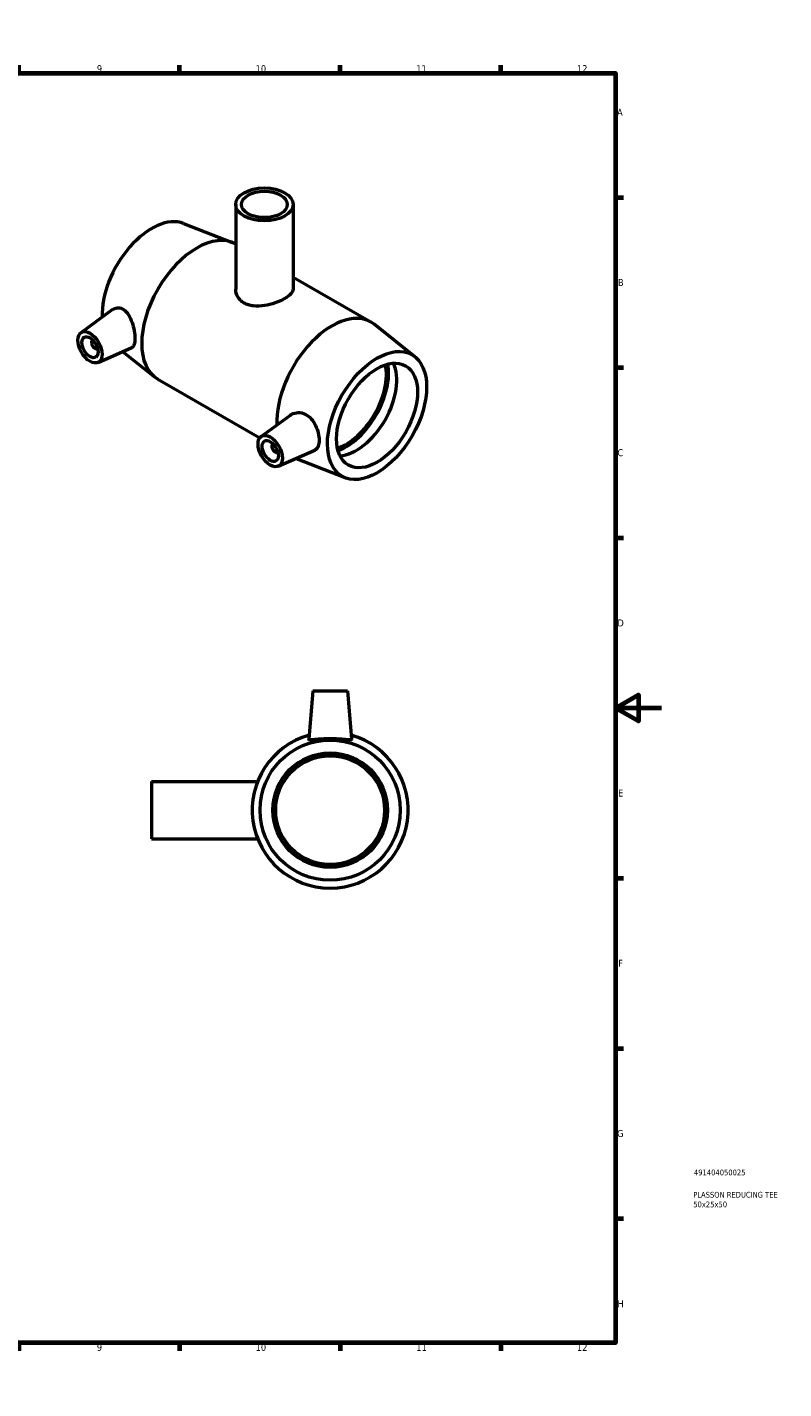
# Model space of a CAD drawing. Header units: millimetres. Extents: x 0 to 894, y -21 to 748.
# Tile 3 of 3: x 564 to 894, y 0 to 594. Entities that reach past the tile are written whole.
import ezdxf

# ---------------------------------------------------------------- set-up
doc = ezdxf.new("R2010")
doc.units = ezdxf.units.MM
for name, color, linetype, lineweight in [('Border (ANSI)', 7, 'Continuous', 70), ('Title (ISO)', 7, 'Continuous', 50), ('Visible (ANSI)', 7, 'Continuous', 50)]:
    doc.layers.add(name, color=color, linetype=linetype, lineweight=lineweight)
doc.styles.add('Note Text (ANSI)', font='tahoma.ttf')
doc.styles.add('Note Text (ISO)', font='tahoma.ttf')

# ---------------------------------------------------------------- blocks, each defined once
blk = doc.blocks.new('Borders Default Border')
at = {"layer": 'Border (ANSI)'}
for p, q in [((70.08, 574), (70.08, 577.45)), ((140.17, 574), (140.17, 577.45)), ((210.25, 574), (210.25, 577.45)), ((280.33, 574), (280.33, 577.45)), ((350.42, 574), (350.42, 577.45)), ((490.58, 574), (490.58, 577.45)), ((560.67, 574), (560.67, 577.45)), ((630.75, 574), (630.75, 577.45)), ((700.83, 574), (700.83, 577.45)), ((770.92, 574), (770.92, 577.45)), ((20, 519.75), (16.55, 519.75)), ((821, 519.75), (824.45, 519.75)), ((20, 445.5), (16.55, 445.5)), ((821, 445.5), (824.45, 445.5)), ((20, 371.25), (16.55, 371.25)), ((821, 371.25), (824.45, 371.25)), ((20, 222.75), (16.55, 222.75)), ((821, 222.75), (824.45, 222.75)), ((20, 148.5), (16.55, 148.5)), ((821, 148.5), (824.45, 148.5)), ((20, 74.25), (16.55, 74.25)), ((821, 74.25), (824.45, 74.25)), ((70.08, 20), (70.08, 16.55)), ((140.17, 20), (140.17, 16.55)), ((210.25, 20), (210.25, 16.55)), ((280.33, 20), (280.33, 16.55)), ((350.42, 20), (350.42, 16.55)), ((490.58, 20), (490.58, 16.55)), ((560.67, 20), (560.67, 16.55)), ((630.75, 20), (630.75, 16.55)), ((700.83, 20), (700.83, 16.55)), ((770.92, 20), (770.92, 16.55))]:
    blk.add_line(p, q, dxfattribs=at)
at = {"layer": 'Border (ANSI)', "flags": 128}
for points in [[(420.5, 594), (420.5, 574), (414.73, 584), (426.27, 584), (420.5, 574)], [(20, 20), (20, 574), (821, 574), (821, 20), (20, 20)], [(0, 297), (20, 297), (10, 302.77), (10, 291.23), (20, 297)], [(841, 297), (821, 297), (831, 302.77), (831, 291.23), (821, 297)], [(420.5, 0), (420.5, 20), (414.73, 10), (426.27, 10), (420.5, 20)]]:
    blk.add_lwpolyline(points, dxfattribs=at)
at = {"layer": 'Border (ANSI)', "color": 230, "true_color": 0xff0080, "attachment_point": 7, "style": 'Note Text (ANSI)'}
for s, insert, char_height in [('1', (34.35, 574.4), 3.05), ('2', (104.2, 574.4), 3.05), ('3', (174.26, 574.34), 3.05), ('4', (244.23, 574.4), 3.05), ('5', (314.48, 574.34), 3.05), ('6', (384.49, 574.34), 3.05), ('7', (454.6, 574.4), 3.05), ('8', (524.63, 574.33), 3.05), ('9', (594.7, 574.34), 3.05), ('10', (663.96, 574.34), 3.048), ('11', (734.04, 574.4), 3.048), ('12', (804.13, 574.4), 3.048), ('A', (16.78, 555.35), 3.05), ('A', (821.63, 555.35), 3.05), ('B', (17.15, 481.1), 3.05), ('B', (821.99, 481.1), 3.05), ('C', (16.95, 406.8), 3.05), ('C', (821.8, 406.8), 3.05), ('D', (16.96, 332.6), 3.05), ('D', (821.81, 332.6), 3.05), ('E', (17.21, 258.35), 3.05), ('E', (822.05, 258.35), 3.05), ('F', (17.29, 184.1), 3.05), ('F', (822.14, 184.1), 3.05), ('G', (16.81, 109.79), 3.05), ('G', (821.66, 109.79), 3.05), ('H', (16.97, 35.6), 3.05), ('H', (821.81, 35.6), 3.05), ('1', (34.35, 16.55), 3.05), ('2', (104.2, 16.55), 3.05), ('3', (174.26, 16.49), 3.05), ('4', (244.23, 16.55), 3.05), ('5', (314.48, 16.49), 3.05), ('6', (384.49, 16.49), 3.05), ('7', (454.6, 16.55), 3.05), ('8', (524.63, 16.48), 3.05), ('9', (594.7, 16.49), 3.05), ('10', (663.96, 16.49), 3.048), ('11', (734.04, 16.55), 3.048), ('12', (804.13, 16.55), 3.048)]:
    blk.add_mtext(s, dxfattribs=dict(at, insert=insert, char_height=char_height))
blk = doc.blocks.new('Title Blocks ISO')
at = {"layer": 'Title (ISO)', "color": 232, "true_color": 0xca0064, "style": 'Note Text (ISO)'}
for tag, p in [('PART_NUMBER_001', (34.16, 73.13)), ('DESCRIPTION_001', (33.84, 63.4)), ('DESCRIPTION_002', (33.88, 59.18))]:
    blk.add_attdef(tag, p, '', height=2.5, dxfattribs=at)

msp = doc.modelspace()

# ---------------------------------------------------------------- linework, layer by layer
at = {"layer": 'Visible (ANSI)'}
for p, q in [((655.278, 516.69), (655.278, 479.762)), ((680.278, 516.69), (680.278, 479.762)), ((632.519, 508.404), (653.719, 500.104)), ((655.259, 499.365), (655.278, 499.354)), ((680.278, 484.957), (714.232, 465.405)), ((587.725, 460.74), (601.717, 470.931)), ((733.463, 450.274), (715.644, 464.444)), ((592.817, 457.342), (592.991, 457.442)), ((594.813, 453.875), (594.987, 453.976)), ((595.196, 447.766), (609.923, 454.262)), ((605.943, 452.507), (619.913, 441.398)), ((621.325, 440.437), (665.755, 414.851)), ((666.355, 415.459), (679.191, 424.809)), ((671.621, 412.162), (671.447, 412.061)), ((673.617, 408.696), (673.443, 408.595)), ((673.826, 402.486), (689.72, 409.497)), ((703.037, 397.438), (681.837, 405.738)), ((688.964, 304.427), (687.119, 283.346)), ((688.964, 304.427), (703.964, 304.427)), ((703.964, 304.427), (705.808, 283.346)), ((618.464, 264.927), (618.464, 239.927)), ((618.464, 264.927), (664.845, 264.927)), ((618.464, 239.927), (664.845, 239.927))]:
    msp.add_line(p, q, dxfattribs=at)
for radius in [30.6, 25, 23.75]:
    msp.add_circle((696.464, 252.427), radius, dxfattribs=at)
msp.add_arc((696.464, 252.427), 34, 105.673726, 74.326274, dxfattribs=at)
for centre, major_axis, ratio in [((667.778, 516.69), (-12.5, 0), 0.5758617), ((667.778, 516.69), (-10, 0), 0.5758617), ((591.693, 454.387), (3.743, -6.499), 0.5780931), ((591.693, 454.387), (2.495, -4.333), 0.5780931), ((716.922, 424.621), (-15.27, -26.517), 0.5780931), ((716.922, 424.621), (-12.476, -21.665), 0.5780931), ((670.324, 409.107), (3.743, -6.499), 0.5780931), ((670.324, 409.107), (2.495, -4.333), 0.5780931)]:
    msp.add_ellipse(centre, major_axis=major_axis, ratio=ratio, dxfattribs=at)
for centre, major_axis, start_param, end_param in [((618.634, 481.221), (15.27, 26.517), 0.0867565, 2.4048078), ((638.292, 469.901), (16.967, 29.464), 0, 3.1415926), ((697.264, 435.941), (16.967, 29.464), 6.1964288, 8.6960663), ((593.815, 455.608), (0.998, -1.733), 2.9593736, 6.4654043), ((703.346, 432.439), (12.476, 21.665), 3.7144208, 5.7103571), ((703.346, 432.439), (13.155, 22.843), 3.739533, 5.685245), ((707.871, 429.833), (-12.476, -21.665), 0.3697053, 2.7718874), ((672.445, 410.328), (0.998, -1.733), 2.9593736, 6.4654043), ((697.264, 435.941), (-16.967, -29.464), 0.0686636, 0.0867565)]:
    msp.add_ellipse(centre, major_axis=major_axis, ratio=0.5780931, start_param=start_param, end_param=end_param, dxfattribs=at)
for points, knots in [([(680.278, 479.762), (680.278, 479.107), (679.97, 478.403), (678.7, 476.988), (677.738, 476.273), (675.496, 474.982), (674.081, 474.328), (671.001, 473.238), (669.335, 472.806), (666.22, 472.321), (664.555, 472.236), (662.245, 472.501), (661.505, 472.653), (660.132, 473.081), (659.5, 473.358), (658.378, 474.004), (657.855, 474.393), (656.935, 475.285), (656.538, 475.787), (655.587, 477.4), (655.278, 478.622), (655.278, 479.762)], [0.9517971, 0.9517971, 0.9517971, 0.9517971, 1.4273608, 1.4273608, 1.9029246, 1.9029246, 2.3784883, 2.3784883, 2.8540521, 2.8540521, 3.3299506, 3.3299506, 3.5678999, 3.5678999, 3.8058491, 3.8058491, 4.0437984, 4.0437984, 4.2817477, 4.2817477, 4.7576462, 4.7576462, 4.7576462, 4.7576462]), ([(601.717, 470.93), (601.785, 470.98), (601.854, 471.027), (602.53, 471.454), (603.28, 471.667), (604.832, 471.582), (605.632, 471.282), (607.097, 470.282), (607.845, 469.487), (609.12, 467.531), (609.651, 466.372), (610.446, 464.101), (610.767, 462.839), (611.187, 460.397), (611.287, 459.219), (611.287, 457.258), (611.187, 456.358), (610.767, 455.008), (610.446, 454.554), (610.011, 454.304), (609.967, 454.282), (609.922, 454.263)], [2.0176893, 2.0176893, 2.0176893, 2.0176893, 2.0567624, 2.0567624, 2.397754, 2.397754, 2.7387455, 2.7387455, 3.1072995, 3.1072995, 3.4758535, 3.4758535, 3.8356704, 3.8356704, 4.1954874, 4.1954874, 4.5553044, 4.5553044, 4.9151213, 4.9151213, 4.9538263, 4.9538263, 4.9538263, 4.9538263]), ([(679.192, 424.808), (679.351, 424.924), (679.514, 425.03), (680.479, 425.585), (681.465, 425.871), (683.529, 425.904), (684.606, 425.648), (686.461, 424.736), (687.359, 424.057), (688.916, 422.352), (689.576, 421.327), (690.58, 419.278), (690.992, 418.114), (691.527, 415.84), (691.653, 414.733), (691.653, 412.86), (691.527, 411.967), (690.992, 410.544), (690.58, 410.013), (689.965, 409.617), (689.846, 409.553), (689.719, 409.498)], [2.0990964, 2.0990964, 2.0990964, 2.0990964, 2.1763759, 2.1763759, 2.5449298, 2.5449298, 2.9134838, 2.9134838, 3.2544754, 3.2544754, 3.5954669, 3.5954669, 3.9391617, 3.9391617, 4.2828566, 4.2828566, 4.6265514, 4.6265514, 4.9702463, 4.9702463, 5.0461166, 5.0461166, 5.0461166, 5.0461166]), ([(705.803, 283.293), (705.763, 283.161), (705.497, 283.091), (704.504, 283.088), (703.779, 283.151), (702.13, 283.303), (701.093, 283.401), (698.833, 283.545), (697.609, 283.587), (695.318, 283.587), (694.095, 283.545), (691.834, 283.401), (690.797, 283.303), (689.149, 283.151), (688.423, 283.088), (687.431, 283.091), (687.164, 283.161), (687.119, 283.31), (687.118, 283.328), (687.12, 283.346)], [0, 0, 0, 0, 0.3409915, 0.3409915, 0.6819831, 0.6819831, 1.0256779, 1.0256779, 1.3693727, 1.3693727, 1.7130676, 1.7130676, 2.0567624, 2.0567624, 2.397754, 2.397754, 2.7387455, 2.7387455, 2.7814559, 2.7814559, 2.7814559, 2.7814559])]:
    msp.add_open_spline(points, degree=3, knots=knots, dxfattribs=at)
msp.add_open_spline([(705.808, 283.346), (705.81, 283.328), (705.808, 283.31), (705.803, 283.293)], degree=3, dxfattribs=at)

# ---------------------------------------------------------------- block references
msp.add_blockref('Borders Default Border', (0, 0))
msp.add_blockref('Title Blocks ISO', (821, 20)).add_auto_attribs({'PART_NUMBER_001': '491404050025', 'DESCRIPTION_001': 'PLASSON REDUCING TEE', 'DESCRIPTION_002': '50x25x50'})

doc.saveas('drawing.dxf')
